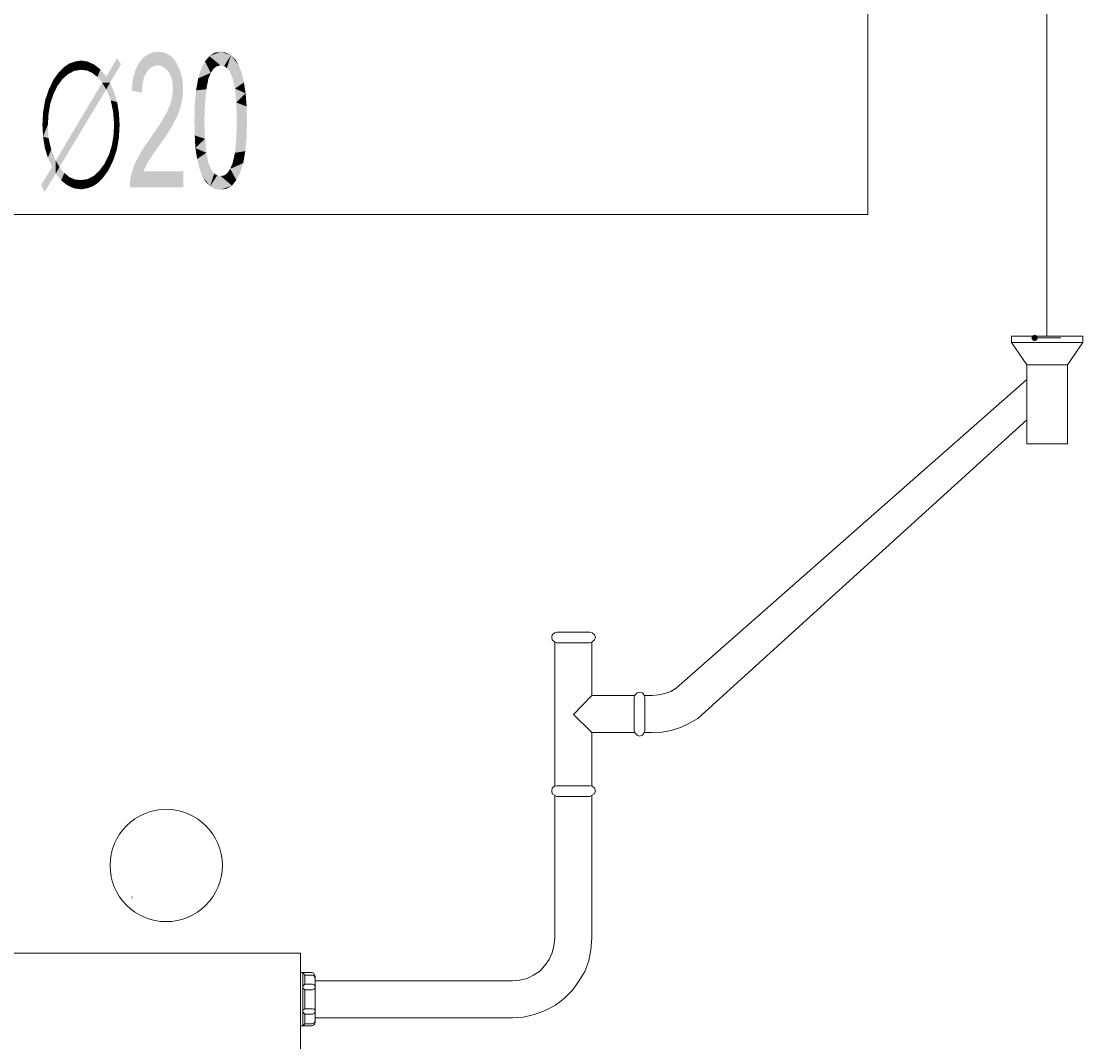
# Model space of a CAD drawing. Header units: millimetres. Extents: x -283 to 124139, y -3891 to 5906.
# Tile 4 of 55: x 667 to 831, y -3284 to -3126. Entities that reach past the tile are written whole.
import ezdxf

# ---------------------------------------------------------------- set-up
doc = ezdxf.new("R2010")
doc.units = ezdxf.units.MM
doc.header["$LTSCALE"] = 20
doc.header["$MEASUREMENT"] = 0
doc.layers.get('0').update_dxf_attribs({"color": 252, "linetype": 'CONTINUOUS'})

msp = doc.modelspace()

# ---------------------------------------------------------------- hatches: boundary and pattern name
h = msp.add_hatch(color=7)
h.dxf.hatch_style = 2
h.paths.add_polyline_path([(679.68, -3134.19), (681.38, -3131.33), (681.96, -3132.29)])
h = msp.add_hatch(color=7)
h.dxf.hatch_style = 2
h.paths.add_polyline_path([(691.64, -3151.34), (683.33, -3151.34), (683.39, -3150.17), (683.65, -3148.95), (684.07, -3147.79), (685.13, -3145.73), (686.83, -3143.24), (687.99, -3141.55), (689.05, -3139.75), (689.58, -3138.53), (689.9, -3137.31), (690, -3136.1), (689.95, -3135.09), (689.74, -3134.24), (689.37, -3133.5), (688.84, -3132.92), (688.31, -3132.55), (687.62, -3132.44), (686.99, -3132.55), (686.4, -3132.92), (685.93, -3133.5), (685.5, -3134.35), (685.29, -3135.41), (685.19, -3136.68), (683.6, -3136.36), (683.81, -3134.56), (684.23, -3133.08), (684.87, -3131.91), (685.45, -3131.23), (686.14, -3130.75), (686.88, -3130.43), (687.67, -3130.33), (688.57, -3130.43), (689.31, -3130.75), (690, -3131.28), (690.53, -3132.02), (691.11, -3133.24), (691.48, -3134.61), (691.59, -3136.15), (691.48, -3137.52), (691.22, -3138.85), (690.74, -3140.22), (689.95, -3141.76), (688.78, -3143.61), (687.25, -3145.73), (686.14, -3147.42), (685.45, -3148.85), (691.64, -3148.85)])
h = msp.add_hatch(color=7)
h.dxf.hatch_style = 2
h.paths.add_polyline_path([(694.98, -3131.81), (695.66, -3131.02), (696.3, -3132.97)])
h = msp.add_hatch(color=7)
h.dxf.hatch_style = 2
h.paths.add_polyline_path([(695.66, -3131.02), (696.46, -3130.49), (697.41, -3130.33)])
h = msp.add_hatch(color=7)
h.dxf.hatch_style = 2
h.paths.add_polyline_path([(695.66, -3131.02), (697.41, -3130.33), (697.36, -3132.44)])
h = msp.add_hatch(color=7)
h.dxf.hatch_style = 2
h.paths.add_polyline_path([(695.66, -3131.02), (696.77, -3132.6), (696.3, -3132.97)])
h = msp.add_hatch(color=7)
h.dxf.hatch_style = 2
h.paths.add_polyline_path([(695.66, -3131.02), (697.36, -3132.44), (696.77, -3132.6)])
h = msp.add_hatch(color=7)
h.dxf.hatch_style = 2
h.paths.add_polyline_path([(697.41, -3130.33), (697.94, -3132.55), (697.36, -3132.44)])
h = msp.add_hatch(color=7)
h.dxf.hatch_style = 2
h.paths.add_polyline_path([(697.41, -3130.33), (698.26, -3130.49), (699, -3130.86)])
h = msp.add_hatch(color=7)
h.dxf.hatch_style = 2
h.paths.add_polyline_path([(697.41, -3130.33), (699, -3130.86), (697.94, -3132.55)])
h = msp.add_hatch(color=7)
h.dxf.hatch_style = 2
h.paths.add_polyline_path([(699, -3130.86), (698.36, -3132.87), (697.94, -3132.55)])
h = msp.add_hatch(color=7)
h.dxf.hatch_style = 2
h.paths.add_polyline_path([(699, -3130.86), (698.79, -3133.34), (698.36, -3132.87)])
h = msp.add_hatch(color=7)
h.dxf.hatch_style = 2
h.paths.add_polyline_path([(699, -3130.86), (699.26, -3134.45), (698.79, -3133.34)])
h = msp.add_hatch(color=7)
h.dxf.hatch_style = 2
h.paths.add_polyline_path([(699, -3130.86), (699.69, -3131.54), (700.21, -3132.44)])
h = msp.add_hatch(color=7)
h.dxf.hatch_style = 2
h.paths.add_polyline_path([(699, -3130.86), (700.21, -3132.44), (700.69, -3133.66)])
h = msp.add_hatch(color=7)
h.dxf.hatch_style = 2
h.paths.add_polyline_path([(699, -3130.86), (700.69, -3133.66), (699.26, -3134.45)])
h = msp.add_hatch(color=7)
h.dxf.hatch_style = 2
h.paths.add_polyline_path([(672.27, -3133.61), (673.07, -3132.76), (673.81, -3133.77)])
h = msp.add_hatch(color=7)
h.dxf.hatch_style = 2
h.paths.add_polyline_path([(673.07, -3132.76), (673.91, -3132.18), (674.76, -3133.29)])
h = msp.add_hatch(color=7)
h.dxf.hatch_style = 2
h.paths.add_polyline_path([(673.07, -3132.76), (674.76, -3133.29), (673.81, -3133.77)])
h = msp.add_hatch(color=7)
h.dxf.hatch_style = 2
h.paths.add_polyline_path([(673.91, -3132.18), (674.81, -3131.86), (675.77, -3131.7)])
h = msp.add_hatch(color=7)
h.dxf.hatch_style = 2
h.paths.add_polyline_path([(673.91, -3132.18), (675.77, -3131.7), (675.77, -3133.13)])
h = msp.add_hatch(color=7)
h.dxf.hatch_style = 2
h.paths.add_polyline_path([(673.91, -3132.18), (675.77, -3133.13), (674.76, -3133.29)])
h = msp.add_hatch(color=7)
h.dxf.hatch_style = 2
h.paths.add_polyline_path([(675.77, -3131.7), (676.83, -3131.86), (676.67, -3133.24)])
h = msp.add_hatch(color=7)
h.dxf.hatch_style = 2
h.paths.add_polyline_path([(675.77, -3131.7), (676.67, -3133.24), (675.77, -3133.13)])
h = msp.add_hatch(color=7)
h.dxf.hatch_style = 2
h.paths.add_polyline_path([(676.83, -3131.86), (677.51, -3133.61), (676.67, -3133.24)])
h = msp.add_hatch(color=7)
h.dxf.hatch_style = 2
h.paths.add_polyline_path([(676.83, -3131.86), (677.83, -3132.34), (677.51, -3133.61)])
h = msp.add_hatch(color=7)
h.dxf.hatch_style = 2
h.paths.add_polyline_path([(677.83, -3132.34), (678.31, -3134.24), (677.51, -3133.61)])
h = msp.add_hatch(color=7)
h.dxf.hatch_style = 2
h.paths.add_polyline_path([(677.83, -3132.34), (678.78, -3133.08), (678.31, -3134.24)])
h = msp.add_hatch(color=7)
h.dxf.hatch_style = 2
h.paths.add_polyline_path([(681.96, -3132.29), (679.05, -3135.14), (679.68, -3134.19)])
h = msp.add_hatch(color=7)
h.dxf.hatch_style = 2
h.paths.add_polyline_path([(679.05, -3135.14), (681.96, -3132.29), (680.26, -3135.14)])
h = msp.add_hatch(color=7)
h.dxf.hatch_style = 2
h.paths.add_polyline_path([(693.92, -3134.45), (694.39, -3132.97), (694.98, -3131.81)])
h = msp.add_hatch(color=7)
h.dxf.hatch_style = 2
h.paths.add_polyline_path([(693.92, -3134.45), (694.98, -3131.81), (695.88, -3133.61)])
h = msp.add_hatch(color=7)
h.dxf.hatch_style = 2
h.paths.add_polyline_path([(694.98, -3131.81), (696.3, -3132.97), (695.88, -3133.61)])
h = msp.add_hatch(color=7)
h.dxf.hatch_style = 2
h.paths.add_polyline_path([(670.79, -3136.15), (671.53, -3134.61), (672.12, -3135.62)])
h = msp.add_hatch(color=7)
h.dxf.hatch_style = 2
h.paths.add_polyline_path([(671.53, -3134.61), (672.27, -3133.61), (672.91, -3134.56)])
h = msp.add_hatch(color=7)
h.dxf.hatch_style = 2
h.paths.add_polyline_path([(671.53, -3134.61), (672.91, -3134.56), (672.12, -3135.62)])
h = msp.add_hatch(color=7)
h.dxf.hatch_style = 2
h.paths.add_polyline_path([(672.27, -3133.61), (673.81, -3133.77), (672.91, -3134.56)])
h = msp.add_hatch(color=7)
h.dxf.hatch_style = 2
h.paths.add_polyline_path([(678.78, -3133.08), (679.05, -3135.14), (678.31, -3134.24)])
h = msp.add_hatch(color=7)
h.dxf.hatch_style = 2
h.paths.add_polyline_path([(678.78, -3133.08), (679.68, -3134.19), (679.05, -3135.14)])
h = msp.add_hatch(color=7)
h.dxf.hatch_style = 2
h.paths.add_polyline_path([(695.5, -3134.51), (693.6, -3136.31), (693.92, -3134.45)])
h = msp.add_hatch(color=7)
h.dxf.hatch_style = 2
h.paths.add_polyline_path([(695.5, -3134.51), (695.19, -3136.15), (693.6, -3136.31)])
h = msp.add_hatch(color=7)
h.dxf.hatch_style = 2
h.paths.add_polyline_path([(693.92, -3134.45), (695.88, -3133.61), (695.5, -3134.51)])
h = msp.add_hatch(color=7)
h.dxf.hatch_style = 2
h.paths.add_polyline_path([(700.69, -3133.66), (699.63, -3136.04), (699.26, -3134.45)])
h = msp.add_hatch(color=7)
h.dxf.hatch_style = 2
h.paths.add_polyline_path([(700.69, -3133.66), (701.01, -3135.09), (699.63, -3136.04)])
h = msp.add_hatch(color=7)
h.dxf.hatch_style = 2
h.paths.add_polyline_path([(670.21, -3137.84), (670.79, -3136.15), (671.48, -3136.94)])
h = msp.add_hatch(color=7)
h.dxf.hatch_style = 2
h.paths.add_polyline_path([(670.79, -3136.15), (672.12, -3135.62), (671.48, -3136.94)])
h = msp.add_hatch(color=7)
h.dxf.hatch_style = 2
h.paths.add_polyline_path([(671.85, -3147.21), (679.05, -3135.14), (679.68, -3136.15)])
h = msp.add_hatch(color=7)
h.dxf.hatch_style = 2
h.paths.add_polyline_path([(671.85, -3147.21), (679.68, -3136.15), (672.43, -3148.21)])
h = msp.add_hatch(color=7)
h.dxf.hatch_style = 2
h.paths.add_polyline_path([(679.05, -3135.14), (680.26, -3135.14), (679.68, -3136.15)])
h = msp.add_hatch(color=7)
h.dxf.hatch_style = 2
h.paths.add_polyline_path([(680.26, -3135.14), (680.37, -3137.84), (679.68, -3136.15)])
h = msp.add_hatch(color=7)
h.dxf.hatch_style = 2
h.paths.add_polyline_path([(680.26, -3135.14), (680.9, -3136.62), (681.38, -3138.16)])
h = msp.add_hatch(color=7)
h.dxf.hatch_style = 2
h.paths.add_polyline_path([(680.26, -3135.14), (681.38, -3138.16), (680.37, -3137.84)])
h = msp.add_hatch(color=7)
h.dxf.hatch_style = 2
h.paths.add_polyline_path([(695.19, -3136.15), (694.98, -3138.32), (693.39, -3138.53)])
h = msp.add_hatch(color=7)
h.dxf.hatch_style = 2
h.paths.add_polyline_path([(695.19, -3136.15), (693.39, -3138.53), (693.6, -3136.31)])
h = msp.add_hatch(color=7)
h.dxf.hatch_style = 2
h.paths.add_polyline_path([(699.63, -3136.04), (701.01, -3135.09), (701.27, -3136.78)])
h = msp.add_hatch(color=7)
h.dxf.hatch_style = 2
h.paths.add_polyline_path([(699.84, -3138.21), (699.63, -3136.04), (701.27, -3136.78)])
h = msp.add_hatch(color=7)
h.dxf.hatch_style = 2
h.paths.add_polyline_path([(669.89, -3139.69), (670.21, -3137.84), (671, -3138.42)])
h = msp.add_hatch(color=7)
h.dxf.hatch_style = 2
h.paths.add_polyline_path([(670.21, -3137.84), (671.48, -3136.94), (671, -3138.42)])
h = msp.add_hatch(color=7)
h.dxf.hatch_style = 2
h.paths.add_polyline_path([(681.38, -3138.16), (680.74, -3139.64), (680.37, -3137.84)])
h = msp.add_hatch(color=7)
h.dxf.hatch_style = 2
h.paths.add_polyline_path([(699.84, -3138.21), (701.27, -3136.78), (701.43, -3138.79)])
h = msp.add_hatch(color=7)
h.dxf.hatch_style = 2
h.paths.add_polyline_path([(669.89, -3139.69), (671, -3138.42), (670.74, -3139.96)])
h = msp.add_hatch(color=7)
h.dxf.hatch_style = 2
h.paths.add_polyline_path([(681.38, -3138.16), (681.64, -3139.85), (680.74, -3139.64)])
h = msp.add_hatch(color=7)
h.dxf.hatch_style = 2
h.paths.add_polyline_path([(694.98, -3138.32), (694.87, -3141.02), (693.34, -3141.02)])
h = msp.add_hatch(color=7)
h.dxf.hatch_style = 2
h.paths.add_polyline_path([(694.98, -3138.32), (693.34, -3141.02), (693.39, -3138.53)])
h = msp.add_hatch(color=7)
h.dxf.hatch_style = 2
h.paths.add_polyline_path([(699.9, -3141.02), (699.84, -3138.21), (701.43, -3138.79)])
h = msp.add_hatch(color=7)
h.dxf.hatch_style = 2
h.paths.add_polyline_path([(699.9, -3141.02), (701.43, -3138.79), (701.48, -3141.02)])
h = msp.add_hatch(color=7)
h.dxf.hatch_style = 2
h.paths.add_polyline_path([(669.79, -3141.65), (669.89, -3139.69), (670.74, -3139.96)])
h = msp.add_hatch(color=7)
h.dxf.hatch_style = 2
h.paths.add_polyline_path([(669.79, -3141.65), (670.74, -3139.96), (670.63, -3141.65)])
h = msp.add_hatch(color=7)
h.dxf.hatch_style = 2
h.paths.add_polyline_path([(681.64, -3139.85), (680.9, -3141.65), (680.74, -3139.64)])
h = msp.add_hatch(color=7)
h.dxf.hatch_style = 2
h.paths.add_polyline_path([(681.64, -3139.85), (681.75, -3141.65), (680.9, -3141.65)])
h = msp.add_hatch(color=7)
h.dxf.hatch_style = 2
h.paths.add_polyline_path([(694.87, -3141.02), (693.39, -3143.29), (693.34, -3141.02)])
h = msp.add_hatch(color=7)
h.dxf.hatch_style = 2
h.paths.add_polyline_path([(694.87, -3141.02), (694.98, -3143.82), (693.39, -3143.29)])
h = msp.add_hatch(color=7)
h.dxf.hatch_style = 2
h.paths.add_polyline_path([(699.84, -3143.77), (699.9, -3141.02), (701.48, -3141.02)])
h = msp.add_hatch(color=7)
h.dxf.hatch_style = 2
h.paths.add_polyline_path([(699.84, -3143.77), (701.48, -3141.02), (701.43, -3143.56)])
h = msp.add_hatch(color=7)
h.dxf.hatch_style = 2
h.paths.add_polyline_path([(669.89, -3143.5), (669.79, -3141.65), (670.63, -3141.65)])
h = msp.add_hatch(color=7)
h.dxf.hatch_style = 2
h.paths.add_polyline_path([(669.89, -3143.5), (670.63, -3141.65), (670.74, -3143.72)])
h = msp.add_hatch(color=7)
h.dxf.hatch_style = 2
h.paths.add_polyline_path([(680.79, -3143.4), (680.9, -3141.65), (681.75, -3141.65)])
h = msp.add_hatch(color=7)
h.dxf.hatch_style = 2
h.paths.add_polyline_path([(680.79, -3143.4), (681.75, -3141.65), (681.64, -3143.66)])
h = msp.add_hatch(color=7)
h.dxf.hatch_style = 2
h.paths.add_polyline_path([(670.16, -3145.2), (669.89, -3143.5), (670.74, -3143.72)])
h = msp.add_hatch(color=7)
h.dxf.hatch_style = 2
h.paths.add_polyline_path([(670.16, -3145.2), (670.74, -3143.72), (671.16, -3145.51)])
h = msp.add_hatch(color=7)
h.dxf.hatch_style = 2
h.paths.add_polyline_path([(681.64, -3143.66), (680.53, -3144.93), (680.79, -3143.4)])
h = msp.add_hatch(color=7)
h.dxf.hatch_style = 2
h.paths.add_polyline_path([(681.64, -3143.66), (681.32, -3145.51), (680.53, -3144.93)])
h = msp.add_hatch(color=7)
h.dxf.hatch_style = 2
h.paths.add_polyline_path([(694.98, -3143.82), (693.49, -3145.25), (693.39, -3143.29)])
h = msp.add_hatch(color=7)
h.dxf.hatch_style = 2
h.paths.add_polyline_path([(694.98, -3143.82), (695.19, -3145.99), (693.49, -3145.25)])
h = msp.add_hatch(color=7)
h.dxf.hatch_style = 2
h.paths.add_polyline_path([(699.63, -3145.99), (699.84, -3143.77), (701.43, -3143.56)])
h = msp.add_hatch(color=7)
h.dxf.hatch_style = 2
h.paths.add_polyline_path([(699.63, -3145.99), (701.43, -3143.56), (701.22, -3145.73)])
h = msp.add_hatch(color=7)
h.dxf.hatch_style = 2
h.paths.add_polyline_path([(671.16, -3145.51), (670.63, -3146.73), (670.16, -3145.2)])
h = msp.add_hatch(color=7)
h.dxf.hatch_style = 2
h.paths.add_polyline_path([(671.16, -3145.51), (671.27, -3148.21), (670.63, -3146.73)])
h = msp.add_hatch(color=7)
h.dxf.hatch_style = 2
h.paths.add_polyline_path([(671.16, -3145.51), (671.85, -3147.21), (671.85, -3149.22)])
h = msp.add_hatch(color=7)
h.dxf.hatch_style = 2
h.paths.add_polyline_path([(671.16, -3145.51), (671.85, -3149.22), (671.27, -3148.21)])
h = msp.add_hatch(color=7)
h.dxf.hatch_style = 2
h.paths.add_polyline_path([(681.32, -3145.51), (680.05, -3146.41), (680.53, -3144.93)])
h = msp.add_hatch(color=7)
h.dxf.hatch_style = 2
h.paths.add_polyline_path([(681.32, -3145.51), (680.74, -3147.21), (680.05, -3146.41)])
h = msp.add_hatch(color=7)
h.dxf.hatch_style = 2
h.paths.add_polyline_path([(695.19, -3145.99), (693.76, -3146.94), (693.49, -3145.25)])
h = msp.add_hatch(color=7)
h.dxf.hatch_style = 2
h.paths.add_polyline_path([(694.13, -3148.42), (693.76, -3146.94), (695.19, -3145.99)])
h = msp.add_hatch(color=7)
h.dxf.hatch_style = 2
h.paths.add_polyline_path([(694.13, -3148.42), (695.19, -3145.99), (695.5, -3147.58)])
h = msp.add_hatch(color=7)
h.dxf.hatch_style = 2
h.paths.add_polyline_path([(699.26, -3147.58), (699.63, -3145.99), (701.22, -3145.73)])
h = msp.add_hatch(color=7)
h.dxf.hatch_style = 2
h.paths.add_polyline_path([(699.26, -3147.58), (701.22, -3145.73), (700.9, -3147.58)])
h = msp.add_hatch(color=7)
h.dxf.hatch_style = 2
h.paths.add_polyline_path([(671.85, -3149.22), (671.85, -3147.21), (672.43, -3148.21)])
h = msp.add_hatch(color=7)
h.dxf.hatch_style = 2
h.paths.add_polyline_path([(680, -3148.74), (678.57, -3148.8), (679.37, -3147.74)])
h = msp.add_hatch(color=7)
h.dxf.hatch_style = 2
h.paths.add_polyline_path([(680.74, -3147.21), (679.37, -3147.74), (680.05, -3146.41)])
h = msp.add_hatch(color=7)
h.dxf.hatch_style = 2
h.paths.add_polyline_path([(680.74, -3147.21), (680, -3148.74), (679.37, -3147.74)])
h = msp.add_hatch(color=7)
h.dxf.hatch_style = 2
h.paths.add_polyline_path([(695.77, -3151.18), (694.13, -3148.42), (695.5, -3147.58)])
h = msp.add_hatch(color=7)
h.dxf.hatch_style = 2
h.paths.add_polyline_path([(695.77, -3151.18), (695.5, -3147.58), (696.03, -3148.69)])
h = msp.add_hatch(color=7)
h.dxf.hatch_style = 2
h.paths.add_polyline_path([(700.9, -3147.58), (699.84, -3150.22), (698.89, -3148.48)])
h = msp.add_hatch(color=7)
h.dxf.hatch_style = 2
h.paths.add_polyline_path([(700.9, -3147.58), (698.89, -3148.48), (699.26, -3147.58)])
h = msp.add_hatch(color=7)
h.dxf.hatch_style = 2
h.paths.add_polyline_path([(700.9, -3147.58), (700.43, -3149.06), (699.84, -3150.22)])
h = msp.add_hatch(color=7)
h.dxf.hatch_style = 2
h.paths.add_polyline_path([(671.85, -3149.22), (669.58, -3151.02), (671.27, -3148.21)])
h = msp.add_hatch(color=7)
h.dxf.hatch_style = 2
h.paths.add_polyline_path([(671.85, -3149.22), (670.16, -3152.02), (669.58, -3151.02)])
h = msp.add_hatch(color=7)
h.dxf.hatch_style = 2
h.paths.add_polyline_path([(672.7, -3150.28), (671.85, -3149.22), (672.43, -3148.21)])
h = msp.add_hatch(color=7)
h.dxf.hatch_style = 2
h.paths.add_polyline_path([(672.7, -3150.28), (672.43, -3148.21), (673.17, -3149.11)])
h = msp.add_hatch(color=7)
h.dxf.hatch_style = 2
h.paths.add_polyline_path([(673.65, -3151.02), (672.7, -3150.28), (673.17, -3149.11)])
h = msp.add_hatch(color=7)
h.dxf.hatch_style = 2
h.paths.add_polyline_path([(673.65, -3151.02), (673.17, -3149.11), (673.97, -3149.75)])
h = msp.add_hatch(color=7)
h.dxf.hatch_style = 2
h.paths.add_polyline_path([(679.26, -3149.75), (677.72, -3149.59), (678.57, -3148.8)])
h = msp.add_hatch(color=7)
h.dxf.hatch_style = 2
h.paths.add_polyline_path([(680, -3148.74), (679.26, -3149.75), (678.57, -3148.8)])
h = msp.add_hatch(color=7)
h.dxf.hatch_style = 2
h.paths.add_polyline_path([(695.77, -3151.18), (694.55, -3149.59), (694.13, -3148.42)])
h = msp.add_hatch(color=7)
h.dxf.hatch_style = 2
h.paths.add_polyline_path([(695.77, -3151.18), (696.03, -3148.69), (696.4, -3149.22)])
h = msp.add_hatch(color=7)
h.dxf.hatch_style = 2
h.paths.add_polyline_path([(695.77, -3151.18), (696.4, -3149.22), (696.88, -3149.48)])
h = msp.add_hatch(color=7)
h.dxf.hatch_style = 2
h.paths.add_polyline_path([(696.88, -3149.48), (696.56, -3151.6), (695.77, -3151.18)])
h = msp.add_hatch(color=7)
h.dxf.hatch_style = 2
h.paths.add_polyline_path([(696.88, -3149.48), (697.41, -3151.71), (696.56, -3151.6)])
h = msp.add_hatch(color=7)
h.dxf.hatch_style = 2
h.paths.add_polyline_path([(696.88, -3149.48), (697.41, -3149.59), (697.41, -3151.71)])
h = msp.add_hatch(color=7)
h.dxf.hatch_style = 2
h.paths.add_polyline_path([(699.16, -3151.07), (697.41, -3149.59), (697.99, -3149.48)])
h = msp.add_hatch(color=7)
h.dxf.hatch_style = 2
h.paths.add_polyline_path([(699.16, -3151.07), (697.99, -3149.48), (698.47, -3149.11)])
h = msp.add_hatch(color=7)
h.dxf.hatch_style = 2
h.paths.add_polyline_path([(699.84, -3150.22), (698.47, -3149.11), (698.89, -3148.48)])
h = msp.add_hatch(color=7)
h.dxf.hatch_style = 2
h.paths.add_polyline_path([(699.84, -3150.22), (699.16, -3151.07), (698.47, -3149.11)])
h = msp.add_hatch(color=7)
h.dxf.hatch_style = 2
h.paths.add_polyline_path([(674.66, -3151.49), (673.65, -3151.02), (673.97, -3149.75)])
h = msp.add_hatch(color=7)
h.dxf.hatch_style = 2
h.paths.add_polyline_path([(674.66, -3151.49), (673.97, -3149.75), (674.81, -3150.12)])
h = msp.add_hatch(color=7)
h.dxf.hatch_style = 2
h.paths.add_polyline_path([(675.77, -3151.65), (674.66, -3151.49), (674.81, -3150.12)])
h = msp.add_hatch(color=7)
h.dxf.hatch_style = 2
h.paths.add_polyline_path([(675.77, -3151.65), (674.81, -3150.12), (675.77, -3150.22)])
h = msp.add_hatch(color=7)
h.dxf.hatch_style = 2
h.paths.add_polyline_path([(677.62, -3151.18), (675.77, -3150.22), (676.77, -3150.07)])
h = msp.add_hatch(color=7)
h.dxf.hatch_style = 2
h.paths.add_polyline_path([(677.62, -3151.18), (675.77, -3151.65), (675.77, -3150.22)])
h = msp.add_hatch(color=7)
h.dxf.hatch_style = 2
h.paths.add_polyline_path([(678.47, -3150.59), (676.77, -3150.07), (677.72, -3149.59)])
h = msp.add_hatch(color=7)
h.dxf.hatch_style = 2
h.paths.add_polyline_path([(678.47, -3150.59), (677.62, -3151.18), (676.77, -3150.07)])
h = msp.add_hatch(color=7)
h.dxf.hatch_style = 2
h.paths.add_polyline_path([(679.26, -3149.75), (678.47, -3150.59), (677.72, -3149.59)])
h = msp.add_hatch(color=7)
h.dxf.hatch_style = 2
h.paths.add_polyline_path([(695.77, -3151.18), (695.13, -3150.54), (694.55, -3149.59)])
h = msp.add_hatch(color=7)
h.dxf.hatch_style = 2
h.paths.add_polyline_path([(699.16, -3151.07), (697.41, -3151.71), (697.41, -3149.59)])
h = msp.add_hatch(color=7)
h.dxf.hatch_style = 2
h.paths.add_polyline_path([(699.16, -3151.07), (698.31, -3151.55), (697.41, -3151.71)])
h = msp.add_hatch(color=7)
h.dxf.hatch_style = 2
h.paths.add_polyline_path([(677.62, -3151.18), (676.72, -3151.49), (675.77, -3151.65)])
h = msp.add_hatch(color=7)
h.dxf.hatch_style = 2
h.paths.add_polyline_path([(823.51, -3175.17), (823.16, -3175.03), (823.01, -3174.67), (823.16, -3174.32), (823.51, -3174.17), (823.87, -3174.32), (824.01, -3174.67), (823.87, -3175.03)])

# ---------------------------------------------------------------- linework, layer by layer
at = {"color": 7, "lineweight": 0}
for points in [[(797.69, -2960.25), (797.69, -3155.57), (572.26, -3155.57), (572.26, -3364.75)], [(825.42, -3174.41), (825.42, -3039.36)], [(830.97, -3174.41), (819.91, -3174.41)], [(819.91, -3174.41), (819.91, -3175.36)], [(819.91, -3175.36), (822.29, -3178.85)], [(830.97, -3175.36), (819.91, -3175.36)], [(823.51, -3174.67), (827.58, -3174.67)], [(827.58, -3174.67), (823.51, -3174.67)], [(830.97, -3175.36), (828.59, -3178.85)], [(830.97, -3174.41), (830.97, -3175.36)], [(828.59, -3178.85), (822.29, -3178.85)], [(822.29, -3178.85), (822.29, -3191.08), (828.59, -3191.08)], [(828.59, -3178.85), (828.59, -3191.08)], [(768, -3228.91), (822.29, -3181.13)], [(771.33, -3233.62), (822.29, -3187.37)], [(749.48, -3220.23), (749.11, -3220.34), (748.79, -3220.66), (748.69, -3221.03), (748.79, -3221.45), (749.11, -3221.77), (749.48, -3221.93)], [(749.16, -3221.77), (749.16, -3244.1)], [(749.48, -3220.23), (754.61, -3220.23)], [(754.61, -3221.93), (754.98, -3221.77), (755.3, -3221.45), (755.46, -3221.03), (755.3, -3220.66), (754.98, -3220.34), (754.61, -3220.23)], [(754.93, -3221.77), (754.93, -3230.08)], [(749.48, -3221.93), (754.61, -3221.93)], [(752.07, -3232.99), (754.93, -3230.08)], [(754.93, -3230.08), (761.6, -3230.08)], [(763.13, -3230.39), (762.97, -3229.97), (762.76, -3229.65), (762.29, -3229.6), (761.92, -3229.65), (761.6, -3229.97), (761.49, -3230.39)], [(763.08, -3230.08), (764.24, -3230.08)], [(764.24, -3230.08), (765.25, -3229.97), (766.2, -3229.76), (767.15, -3229.44), (768, -3228.91)], [(761.49, -3230.39), (761.49, -3235.47)], [(763.13, -3230.39), (763.13, -3235.47)], [(752.07, -3232.99), (754.93, -3235.79)], [(764.24, -3235.79), (765.73, -3235.74), (767.21, -3235.47), (768.64, -3235), (770.06, -3234.36), (771.33, -3233.62)], [(754.93, -3235.79), (761.6, -3235.79)], [(754.93, -3235.79), (754.93, -3244.1)], [(761.49, -3235.47), (761.6, -3235.9), (761.92, -3236.21), (762.29, -3236.37), (762.76, -3236.21), (762.97, -3235.9), (763.13, -3235.47)], [(763.08, -3235.79), (764.24, -3235.79)], [(749.48, -3244.05), (749.11, -3244.1), (748.79, -3244.42), (748.69, -3244.84), (748.79, -3245.32), (749.11, -3245.53), (749.48, -3245.69)], [(749.48, -3244.05), (754.61, -3244.05)], [(754.61, -3245.69), (754.98, -3245.53), (755.3, -3245.32), (755.46, -3244.84), (755.3, -3244.42), (754.98, -3244.1), (754.61, -3244.05)], [(749.16, -3245.63), (749.16, -3267.65)], [(749.48, -3245.69), (754.61, -3245.69)], [(754.93, -3245.63), (754.93, -3267.65)], [(754.93, -3267.65), (754.77, -3269.45), (754.45, -3271.19), (753.82, -3272.83), (752.92, -3274.31), (751.91, -3275.74), (750.64, -3277.01), (749.27, -3278.02), (747.68, -3278.86), (746.04, -3279.5), (744.29, -3279.92), (742.6, -3279.98)], [(749.16, -3267.65), (749, -3268.86), (748.79, -3269.92), (748.32, -3270.98), (747.63, -3271.88), (746.83, -3272.78), (745.88, -3273.41), (744.88, -3273.89), (743.76, -3274.15), (742.6, -3274.26)], [(709.79, -3269.97), (663.44, -3269.97)], [(709.79, -3269.97), (709.79, -3295.53)], [(711.59, -3272.99), (709.79, -3272.99)], [(710.11, -3281.25), (710.11, -3272.99)], [(710.43, -3273.41), (710.11, -3272.99)], [(711.59, -3273.41), (710.43, -3273.41)], [(710.43, -3273.41), (710.43, -3274.79)], [(711.59, -3272.99), (711.8, -3273.1), (712.07, -3273.57)], [(711.59, -3273.41), (711.8, -3273.41), (712.07, -3273.89)], [(712.07, -3280.77), (712.07, -3273.57)], [(742.6, -3274.26), (712.07, -3274.26)], [(710.43, -3274.79), (710.11, -3275.11), (710.16, -3275.42), (710.43, -3275.69)], [(711.64, -3274.79), (710.43, -3274.79)], [(710.43, -3278.6), (710.43, -3275.69)], [(711.64, -3275.69), (710.43, -3275.69)], [(711.64, -3274.79), (711.91, -3274.9), (712.07, -3275.11), (712.07, -3275.42), (711.91, -3275.58), (711.64, -3275.69)], [(710.43, -3279.45), (710.11, -3279.13), (710.16, -3278.81), (710.43, -3278.6)], [(711.64, -3278.6), (710.43, -3278.6)], [(711.64, -3278.6), (711.91, -3278.65), (712.07, -3278.86), (712.07, -3279.13), (711.91, -3279.34), (711.64, -3279.45)], [(710.11, -3281.25), (710.43, -3280.93)], [(710.43, -3280.93), (710.43, -3279.45)], [(711.64, -3279.45), (710.43, -3279.45)], [(711.59, -3280.93), (710.43, -3280.93)], [(712.07, -3280.45), (711.96, -3280.72), (711.8, -3280.82), (711.59, -3280.93)], [(712.07, -3280.77), (711.96, -3280.98), (711.8, -3281.14), (711.59, -3281.25)], [(742.6, -3279.98), (712.07, -3279.98)], [(711.59, -3281.25), (709.79, -3281.25)]]:
    msp.add_lwpolyline(points, dxfattribs=at)
msp.add_lwpolyline([(822.29, -3191.08), (828.59, -3191.08), (828.59, -3178.85), (830.97, -3175.36), (830.97, -3174.41), (819.91, -3174.41), (819.91, -3175.36), (822.29, -3178.85)], close=True, dxfattribs=at)
msp.add_circle((688.97, -3256.4), 8.7, dxfattribs=at)

# ---------------------------------------------------------------- texts
at = {"color": 7, "insert": (683.55, -3261.24), "char_height": 0.3243, "attachment_point": 1}
msp.add_mtext('{\\fT3ROMANS.SHXHorz2_811416N0|b0|i0|c0;B}', dxfattribs=at)

doc.saveas('drawing.dxf')
